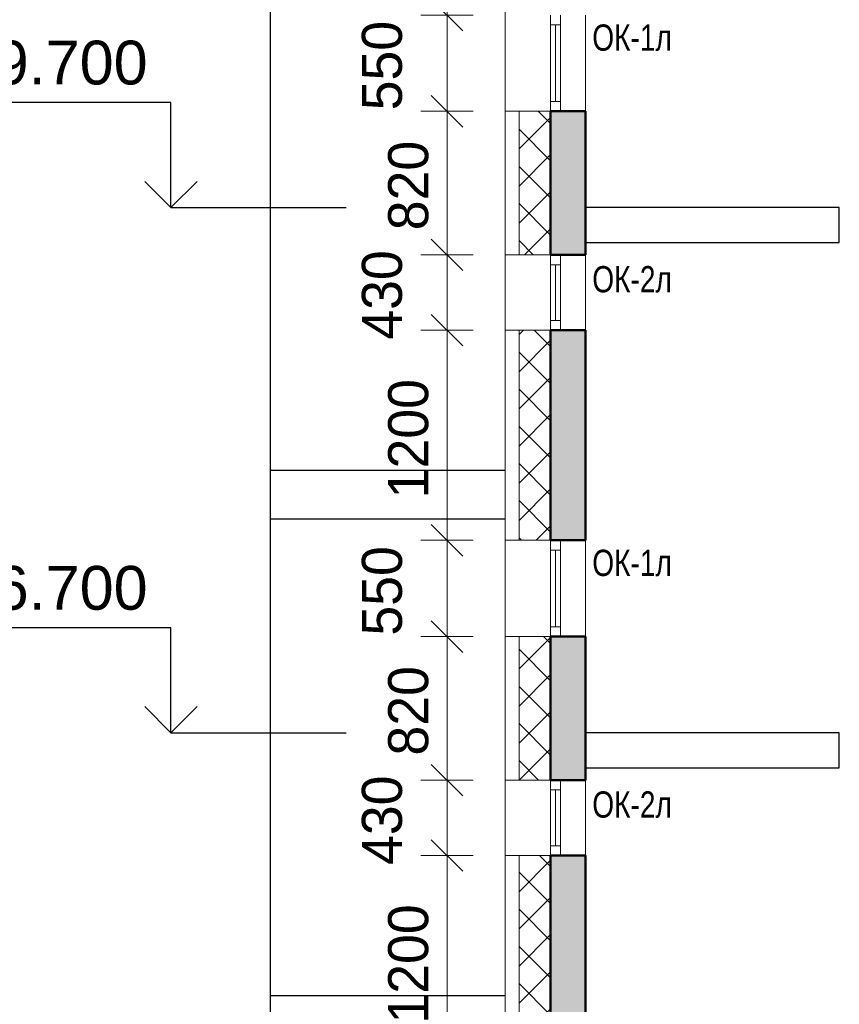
# Model space of a CAD drawing. Header units: millimetres. Extents: x 247266 to 730847, y -636031 to 10052.
# Tile 20 of 256: x 524080 to 528763, y -452541 to -446918. Entities that reach past the tile are written whole.
import ezdxf

# ---------------------------------------------------------------- set-up
doc = ezdxf.new("R2010")
doc.units = ezdxf.units.MM
for name, color, linetype, lineweight in [('A_012_ПРОЕМ', 7, 'Continuous', 25), ('Standard', 7, 'Continuous', 25), ('Двери', 7, 'Continuous', 25), ('Навесной фасад', 7, 'Continuous', 25), ('Общий02', 7, 'Continuous', 18), ('Размерная линия_ общее', 7, 'Continuous', 25), ('Стена_ бетон несущ.', 7, 'Continuous', 70)]:
    doc.layers.add(name, color=color, linetype=linetype, lineweight=lineweight)
doc.styles.add('ARIAL', font='arial.ttf')
doc.styles.add('Century Gothic', font='GOTHIC.TTF')
doc.dimstyles.new('DIMSTYLE_3', dxfattribs={"dimtxt": 229, "dimasz": 300, "dimexe": 0, "dimexo": 0, "dimgap": 114.5, "dimtad": 2, "dimdec": 0, "dimrnd": 1, "dimzin": 12, "dimdsep": 46, "dimtxsty": 'Century Gothic', "dimblk1": 'ALL_ML_STRICH', "dimblk2": 'ALL_ML_STRICH', "dimsah": 1, "dimcen": 0, "dimclrd": 256, "dimclre": 256, "dimclrt": 256, "dimadec": 0, "dimazin": 0, "dimtfac": 1, "dimtdec": 0, "dimtix": 1, "dimtmove": 2, "dimatfit": 3, "dimfxl": 0, "dimtvp": 1.2, "dimtzin": 0, "dimlwd": 0, "dimlwe": 13, "dimarcsym": 0})
doc.dimstyles.new('DIMSTYLE_8', dxfattribs={"dimtxt": 229, "dimasz": 300, "dimexe": 0, "dimexo": 0, "dimgap": 114.5, "dimtad": 2, "dimdec": 0, "dimrnd": 1, "dimzin": 12, "dimdsep": 46, "dimtxsty": 'Century Gothic', "dimblk1": 'ALL_ML_STRICH', "dimblk2": 'ALL_ML_STRICH', "dimsah": 1, "dimcen": 0, "dimclrd": 256, "dimclre": 256, "dimclrt": 256, "dimadec": 0, "dimazin": 0, "dimtfac": 1, "dimtdec": 0, "dimtix": 1, "dimtmove": 2, "dimatfit": 3, "dimfxl": 0, "dimtzin": 0, "dimlwd": 0, "dimlwe": 13, "dimarcsym": 0})
pattern_1 = [(45, (615978.7, -278424.58), (-106.06602, 106.06602), []), (135, (615978.7, -278424.58), (-106.06602, -106.06602), [])]

# ---------------------------------------------------------------- blocks, each defined once
blk = doc.blocks.new('ALL_ML_STRICH')
at = {"color": 0, "linetype": 'ByBlock', "lineweight": -2}
for p, q in [((0, -0.5), (0, 0.5)), ((-0.3, -0.3), (0.3, 0.3)), ((-1, 0), (0.5, 0))]:
    blk.add_line(p, q, dxfattribs=at)
blk = doc.blocks.new('*D693')
at = {"layer": 'DEFPOINTS', "color": 0, "ltscale": 100, "transparency": 33554687}
for p in [(526521.6, -452891.4), (526521.6, -452891.4), (526521.6, -453441.4)]:
    blk.add_point(p, dxfattribs=at)
at = {"layer": 'Размерная линия_ общее', "color": 218, "linetype": 'Continuous', "lineweight": 0, "transparency": 33554687}
for p, q in [((526521.6, -452591.4), (526521.6, -452291.4)), ((526521.6, -453441.4), (526521.6, -452891.4)), ((526521.6, -453741.4), (526521.6, -454041.4))]:
    blk.add_line(p, q, dxfattribs=at)
at = {"layer": 'Размерная линия_ общее', "color": 218, "linetype": 'Continuous', "lineweight": 13, "transparency": 33554687}
for p, q in [((526521.6, -452891.4), (526521.6, -452891.4)), ((526521.6, -453441.4), (526521.6, -453441.4))]:
    blk.add_line(p, q, dxfattribs=at)
at = {"layer": 'Размерная линия_ общее', "color": 218, "lineweight": 0, "ltscale": 100, "xscale": 300, "yscale": 300, "zscale": 300}
for p, rotation in [((526521.6, -452891.4), 270), ((526521.6, -453441.4), 90)]:
    blk.add_blockref('ALL_ML_STRICH', p, dxfattribs=dict(at, rotation=rotation))
at = {"layer": 'Размерная линия_ общее', "color": 218, "lineweight": 13, "ltscale": 100, "transparency": 33554687, "insert": (526151.3, -453180.3), "char_height": 229, "width": 490.714, "attachment_point": 5, "rotation": 90, "style": 'Century Gothic'}
blk.add_mtext('550', dxfattribs=at)
blk = doc.blocks.new('*D631')
at = {"layer": 'DEFPOINTS', "color": 0, "ltscale": 100, "transparency": 33554687}
for p in [(526521.6, -451691.4), (526521.6, -451691.4), (526521.6, -452891.4)]:
    blk.add_point(p, dxfattribs=at)
at = {"layer": 'Размерная линия_ общее', "color": 218, "linetype": 'Continuous', "lineweight": 0, "transparency": 33554687}
for p, q in [((526521.6, -451391.4), (526521.6, -451091.4)), ((526521.6, -452891.4), (526521.6, -451691.4)), ((526521.6, -453191.4), (526521.6, -453491.4))]:
    blk.add_line(p, q, dxfattribs=at)
at = {"layer": 'Размерная линия_ общее', "color": 218, "linetype": 'Continuous', "lineweight": 13, "transparency": 33554687}
for p, q in [((526521.6, -451691.4), (526521.6, -451691.4)), ((526521.6, -452891.4), (526521.6, -452891.4))]:
    blk.add_line(p, q, dxfattribs=at)
at = {"layer": 'Размерная линия_ общее', "color": 218, "lineweight": 0, "ltscale": 100, "xscale": 300, "yscale": 300, "zscale": 300}
for p, rotation in [((526521.6, -451691.4), 270), ((526521.6, -452891.4), 90)]:
    blk.add_blockref('ALL_ML_STRICH', p, dxfattribs=dict(at, rotation=rotation))
at = {"layer": 'Размерная линия_ общее', "color": 218, "lineweight": 13, "ltscale": 100, "transparency": 33554687, "insert": (526301.3, -452311.1), "char_height": 229, "width": 654.286, "attachment_point": 5, "rotation": 90, "style": 'Century Gothic'}
blk.add_mtext('1200', dxfattribs=at)
blk = doc.blocks.new('*D632')
at = {"layer": 'DEFPOINTS', "color": 0, "ltscale": 100, "transparency": 33554687}
for p in [(526521.6, -451261.4), (526521.6, -451261.4), (526521.6, -451691.4)]:
    blk.add_point(p, dxfattribs=at)
at = {"layer": 'Размерная линия_ общее', "color": 218, "linetype": 'Continuous', "lineweight": 0, "transparency": 33554687}
for p, q in [((526521.6, -450961.4), (526521.6, -450661.4)), ((526521.6, -451691.4), (526521.6, -451261.4)), ((526521.6, -451991.4), (526521.6, -452291.4))]:
    blk.add_line(p, q, dxfattribs=at)
at = {"layer": 'Размерная линия_ общее', "color": 218, "linetype": 'Continuous', "lineweight": 13, "transparency": 33554687}
for p, q in [((526521.6, -451261.4), (526521.6, -451261.4)), ((526521.6, -451691.4), (526521.6, -451691.4))]:
    blk.add_line(p, q, dxfattribs=at)
at = {"layer": 'Размерная линия_ общее', "color": 218, "lineweight": 0, "ltscale": 100, "xscale": 300, "yscale": 300, "zscale": 300}
for p, rotation in [((526521.6, -451261.4), 270), ((526521.6, -451691.4), 90)]:
    blk.add_blockref('ALL_ML_STRICH', p, dxfattribs=dict(at, rotation=rotation))
at = {"layer": 'Размерная линия_ общее', "color": 218, "lineweight": 13, "ltscale": 100, "transparency": 33554687, "insert": (526151.3, -451490.3), "char_height": 229, "width": 490.714, "attachment_point": 5, "rotation": 90, "style": 'Century Gothic'}
blk.add_mtext('430', dxfattribs=at)
blk = doc.blocks.new('*D633')
at = {"layer": 'DEFPOINTS', "color": 0, "ltscale": 100, "transparency": 33554687}
for p in [(526521.6, -450441.4), (526521.6, -450441.4), (526521.6, -451261.4)]:
    blk.add_point(p, dxfattribs=at)
at = {"layer": 'Размерная линия_ общее', "color": 218, "linetype": 'Continuous', "lineweight": 0, "transparency": 33554687}
for p, q in [((526521.6, -450141.4), (526521.6, -449841.4)), ((526521.6, -451261.4), (526521.6, -450441.4)), ((526521.6, -451561.4), (526521.6, -451861.4))]:
    blk.add_line(p, q, dxfattribs=at)
at = {"layer": 'Размерная линия_ общее', "color": 218, "linetype": 'Continuous', "lineweight": 13, "transparency": 33554687}
for p, q in [((526521.6, -450441.4), (526521.6, -450441.4)), ((526521.6, -451261.4), (526521.6, -451261.4))]:
    blk.add_line(p, q, dxfattribs=at)
at = {"layer": 'Размерная линия_ общее', "color": 218, "lineweight": 0, "ltscale": 100, "xscale": 300, "yscale": 300, "zscale": 300}
for p, rotation in [((526521.6, -450441.4), 270), ((526521.6, -451261.4), 90)]:
    blk.add_blockref('ALL_ML_STRICH', p, dxfattribs=dict(at, rotation=rotation))
at = {"layer": 'Размерная линия_ общее', "color": 218, "lineweight": 13, "ltscale": 100, "transparency": 33554687, "insert": (526301.3, -450865.3), "char_height": 229, "width": 490.714, "attachment_point": 5, "rotation": 90, "style": 'Century Gothic'}
blk.add_mtext('820', dxfattribs=at)
blk = doc.blocks.new('*D634')
at = {"layer": 'DEFPOINTS', "color": 0, "ltscale": 100, "transparency": 33554687}
for p in [(526521.6, -449891.4), (526521.6, -449891.4), (526521.6, -450441.4)]:
    blk.add_point(p, dxfattribs=at)
at = {"layer": 'Размерная линия_ общее', "color": 218, "linetype": 'Continuous', "lineweight": 0, "transparency": 33554687}
for p, q in [((526521.6, -449591.4), (526521.6, -449291.4)), ((526521.6, -450441.4), (526521.6, -449891.4)), ((526521.6, -450741.4), (526521.6, -451041.4))]:
    blk.add_line(p, q, dxfattribs=at)
at = {"layer": 'Размерная линия_ общее', "color": 218, "linetype": 'Continuous', "lineweight": 13, "transparency": 33554687}
for p, q in [((526521.6, -449891.4), (526521.6, -449891.4)), ((526521.6, -450441.4), (526521.6, -450441.4))]:
    blk.add_line(p, q, dxfattribs=at)
at = {"layer": 'Размерная линия_ общее', "color": 218, "lineweight": 0, "ltscale": 100, "xscale": 300, "yscale": 300, "zscale": 300}
for p, rotation in [((526521.6, -449891.4), 270), ((526521.6, -450441.4), 90)]:
    blk.add_blockref('ALL_ML_STRICH', p, dxfattribs=dict(at, rotation=rotation))
at = {"layer": 'Размерная линия_ общее', "color": 218, "lineweight": 13, "ltscale": 100, "transparency": 33554687, "insert": (526151.3, -450180.3), "char_height": 229, "width": 490.714, "attachment_point": 5, "rotation": 90, "style": 'Century Gothic'}
blk.add_mtext('550', dxfattribs=at)
blk = doc.blocks.new('*D635')
at = {"layer": 'DEFPOINTS', "color": 0, "ltscale": 100, "transparency": 33554687}
for p in [(526521.6, -448691.4), (526521.6, -448691.4), (526521.6, -449891.4)]:
    blk.add_point(p, dxfattribs=at)
at = {"layer": 'Размерная линия_ общее', "color": 218, "linetype": 'Continuous', "lineweight": 0, "transparency": 33554687}
for p, q in [((526521.6, -448391.4), (526521.6, -448091.4)), ((526521.6, -449891.4), (526521.6, -448691.4)), ((526521.6, -450191.4), (526521.6, -450491.4))]:
    blk.add_line(p, q, dxfattribs=at)
at = {"layer": 'Размерная линия_ общее', "color": 218, "linetype": 'Continuous', "lineweight": 13, "transparency": 33554687}
for p, q in [((526521.6, -448691.4), (526521.6, -448691.4)), ((526521.6, -449891.4), (526521.6, -449891.4))]:
    blk.add_line(p, q, dxfattribs=at)
at = {"layer": 'Размерная линия_ общее', "color": 218, "lineweight": 0, "ltscale": 100, "xscale": 300, "yscale": 300, "zscale": 300}
for p, rotation in [((526521.6, -448691.4), 270), ((526521.6, -449891.4), 90)]:
    blk.add_blockref('ALL_ML_STRICH', p, dxfattribs=dict(at, rotation=rotation))
at = {"layer": 'Размерная линия_ общее', "color": 218, "lineweight": 13, "ltscale": 100, "transparency": 33554687, "insert": (526301.3, -449311.1), "char_height": 229, "width": 654.286, "attachment_point": 5, "rotation": 90, "style": 'Century Gothic'}
blk.add_mtext('1200', dxfattribs=at)
blk = doc.blocks.new('*D636')
at = {"layer": 'DEFPOINTS', "color": 0, "ltscale": 100, "transparency": 33554687}
for p in [(526521.6, -448261.4), (526521.6, -448261.4), (526521.6, -448691.4)]:
    blk.add_point(p, dxfattribs=at)
at = {"layer": 'Размерная линия_ общее', "color": 218, "linetype": 'Continuous', "lineweight": 0, "transparency": 33554687}
for p, q in [((526521.6, -447961.4), (526521.6, -447661.4)), ((526521.6, -448691.4), (526521.6, -448261.4)), ((526521.6, -448991.4), (526521.6, -449291.4))]:
    blk.add_line(p, q, dxfattribs=at)
at = {"layer": 'Размерная линия_ общее', "color": 218, "linetype": 'Continuous', "lineweight": 13, "transparency": 33554687}
for p, q in [((526521.6, -448261.4), (526521.6, -448261.4)), ((526521.6, -448691.4), (526521.6, -448691.4))]:
    blk.add_line(p, q, dxfattribs=at)
at = {"layer": 'Размерная линия_ общее', "color": 218, "lineweight": 0, "ltscale": 100, "xscale": 300, "yscale": 300, "zscale": 300}
for p, rotation in [((526521.6, -448261.4), 270), ((526521.6, -448691.4), 90)]:
    blk.add_blockref('ALL_ML_STRICH', p, dxfattribs=dict(at, rotation=rotation))
at = {"layer": 'Размерная линия_ общее', "color": 218, "lineweight": 13, "ltscale": 100, "transparency": 33554687, "insert": (526151.3, -448490.3), "char_height": 229, "width": 490.714, "attachment_point": 5, "rotation": 90, "style": 'Century Gothic'}
blk.add_mtext('430', dxfattribs=at)
blk = doc.blocks.new('*D637')
at = {"layer": 'DEFPOINTS', "color": 0, "ltscale": 100, "transparency": 33554687}
for p in [(526521.6, -447441.4), (526521.6, -447441.4), (526521.6, -448261.4)]:
    blk.add_point(p, dxfattribs=at)
at = {"layer": 'Размерная линия_ общее', "color": 218, "linetype": 'Continuous', "lineweight": 0, "transparency": 33554687}
for p, q in [((526521.6, -447141.4), (526521.6, -446841.4)), ((526521.6, -448261.4), (526521.6, -447441.4)), ((526521.6, -448561.4), (526521.6, -448861.4))]:
    blk.add_line(p, q, dxfattribs=at)
at = {"layer": 'Размерная линия_ общее', "color": 218, "linetype": 'Continuous', "lineweight": 13, "transparency": 33554687}
for p, q in [((526521.6, -447441.4), (526521.6, -447441.4)), ((526521.6, -448261.4), (526521.6, -448261.4))]:
    blk.add_line(p, q, dxfattribs=at)
at = {"layer": 'Размерная линия_ общее', "color": 218, "lineweight": 0, "ltscale": 100, "xscale": 300, "yscale": 300, "zscale": 300}
for p, rotation in [((526521.6, -447441.4), 270), ((526521.6, -448261.4), 90)]:
    blk.add_blockref('ALL_ML_STRICH', p, dxfattribs=dict(at, rotation=rotation))
at = {"layer": 'Размерная линия_ общее', "color": 218, "lineweight": 13, "ltscale": 100, "transparency": 33554687, "insert": (526301.3, -447865.3), "char_height": 229, "width": 490.714, "attachment_point": 5, "rotation": 90, "style": 'Century Gothic'}
blk.add_mtext('820', dxfattribs=at)
blk = doc.blocks.new('*D638')
at = {"layer": 'DEFPOINTS', "color": 0, "ltscale": 100, "transparency": 33554687}
for p in [(526521.6, -446891.4), (526521.6, -446891.4), (526521.6, -447441.4)]:
    blk.add_point(p, dxfattribs=at)
at = {"layer": 'Размерная линия_ общее', "color": 218, "linetype": 'Continuous', "lineweight": 0, "transparency": 33554687}
for p, q in [((526521.6, -446591.4), (526521.6, -446291.4)), ((526521.6, -447441.4), (526521.6, -446891.4)), ((526521.6, -447741.4), (526521.6, -448041.4))]:
    blk.add_line(p, q, dxfattribs=at)
at = {"layer": 'Размерная линия_ общее', "color": 218, "linetype": 'Continuous', "lineweight": 13, "transparency": 33554687}
for p, q in [((526521.6, -446891.4), (526521.6, -446891.4)), ((526521.6, -447441.4), (526521.6, -447441.4))]:
    blk.add_line(p, q, dxfattribs=at)
at = {"layer": 'Размерная линия_ общее', "color": 218, "lineweight": 0, "ltscale": 100, "xscale": 300, "yscale": 300, "zscale": 300}
for p, rotation in [((526521.6, -446891.4), 270), ((526521.6, -447441.4), 90)]:
    blk.add_blockref('ALL_ML_STRICH', p, dxfattribs=dict(at, rotation=rotation))
at = {"layer": 'Размерная линия_ общее', "color": 218, "lineweight": 13, "ltscale": 100, "transparency": 33554687, "insert": (526151.3, -447180.3), "char_height": 229, "width": 490.714, "attachment_point": 5, "rotation": 90, "style": 'Century Gothic'}
blk.add_mtext('550', dxfattribs=at)
blk = doc.blocks.new('*D639')
at = {"layer": 'DEFPOINTS', "color": 0, "ltscale": 100, "transparency": 33554687}
for p in [(526521.6, -445691.4), (526521.6, -445691.4), (526521.6, -446891.4)]:
    blk.add_point(p, dxfattribs=at)
at = {"layer": 'Размерная линия_ общее', "color": 218, "linetype": 'Continuous', "lineweight": 0, "transparency": 33554687}
for p, q in [((526521.6, -445391.4), (526521.6, -445091.4)), ((526521.6, -446891.4), (526521.6, -445691.4)), ((526521.6, -447191.4), (526521.6, -447491.4))]:
    blk.add_line(p, q, dxfattribs=at)
at = {"layer": 'Размерная линия_ общее', "color": 218, "linetype": 'Continuous', "lineweight": 13, "transparency": 33554687}
for p, q in [((526521.6, -445691.4), (526521.6, -445691.4)), ((526521.6, -446891.4), (526521.6, -446891.4))]:
    blk.add_line(p, q, dxfattribs=at)
at = {"layer": 'Размерная линия_ общее', "color": 218, "lineweight": 0, "ltscale": 100, "xscale": 300, "yscale": 300, "zscale": 300}
for p, rotation in [((526521.6, -445691.4), 270), ((526521.6, -446891.4), 90)]:
    blk.add_blockref('ALL_ML_STRICH', p, dxfattribs=dict(at, rotation=rotation))
at = {"layer": 'Размерная линия_ общее', "color": 218, "lineweight": 13, "ltscale": 100, "transparency": 33554687, "insert": (526301.3, -446311.1), "char_height": 229, "width": 654.286, "attachment_point": 5, "rotation": 90, "style": 'Century Gothic'}
blk.add_mtext('1200', dxfattribs=at)
blk = doc.blocks.new('COMPLEX_ELEVATIONDIM_1')
at = {"layer": 'Размерная линия_ общее', "color": 7, "linetype": 'Continuous', "lineweight": 25, "transparency": 33554687}
for p, q in [((-91034.2, -168966.8), (-92234.2, -168966.8)), ((-91034.2, -169566.8), (-91034.2, -168966.8)), ((-91034.2, -169566.8), (-91184.2, -169416.8)), ((-91034.2, -169566.8), (-90884.2, -169416.8)), ((-91034.2, -169566.8), (-91034.2, -169566.8)), ((-91034.2, -169566.8), (-91034.2, -169566.8)), ((-91034.2, -169566.8), (-90034.2, -169566.8)), ((-91034.2, -169566.8), (-91034.2, -169566.8)), ((-91034.2, -169566.8), (-91034.2, -169566.8)), ((-91034.2, -171966.8), (-92234.2, -171966.8)), ((-91034.2, -172566.8), (-91034.2, -171966.8)), ((-91034.2, -172566.8), (-91184.2, -172416.8)), ((-91034.2, -172566.8), (-90884.2, -172416.8)), ((-91034.2, -172566.8), (-91034.2, -172566.8)), ((-91034.2, -172566.8), (-91034.2, -172566.8)), ((-91034.2, -172566.8), (-90034.2, -172566.8)), ((-91034.2, -172566.8), (-91034.2, -172566.8)), ((-91034.2, -172566.8), (-91034.2, -172566.8))]:
    blk.add_line(p, q, dxfattribs=at)
at = {"layer": 'Размерная линия_ общее', "color": 7, "linetype": 'Continuous', "lineweight": 25, "transparency": 33554687, "char_height": 250, "width": 1396.45, "attachment_point": 7, "style": 'ARIAL'}
for s, insert in [('\\W1.00;+29.700', (-92439.6, -168866.8)), ('\\W1.00;+26.700', (-92439.6, -171866.8))]:
    blk.add_mtext(s, dxfattribs=dict(at, insert=insert))

msp = doc.modelspace()

# ---------------------------------------------------------------- hatches: boundary and pattern name
at = {"layer": 'Навесной фасад', "linetype": 'Continuous', "lineweight": 18, "transparency": 33554687}
h = msp.add_hatch(dxfattribs=at)
h.set_pattern_fill('__________6', color=256, scale=100, style=0, pattern_type=2)
h.set_pattern_definition(pattern_1)
h.paths.add_polyline_path([(527113.16, -448261.38), (527113.16, -447441.38), (526933.16, -447441.38), (526933.16, -448261.38)], flags=0)
h = msp.add_hatch(dxfattribs=at)
h.set_pattern_fill('__________6', color=256, scale=100, style=0, pattern_type=2)
h.set_pattern_definition(pattern_1)
h.paths.add_polyline_path([(527113.16, -449891.38), (527113.16, -448691.38), (526933.16, -448691.38), (526933.16, -449891.38)], flags=0)
h = msp.add_hatch(dxfattribs=at)
h.set_pattern_fill('__________6', color=256, scale=100, style=0, pattern_type=2)
h.set_pattern_definition(pattern_1)
h.paths.add_polyline_path([(527113.16, -451261.38), (527113.16, -450441.38), (526933.16, -450441.38), (526933.16, -451261.38)], flags=0)
h = msp.add_hatch(dxfattribs=at)
h.set_pattern_fill('__________6', color=256, scale=100, style=0, pattern_type=2)
h.set_pattern_definition(pattern_1)
h.paths.add_polyline_path([(526933.16, -452891.38), (527113.16, -452891.38), (527113.16, -451691.38), (526933.16, -451691.38)], flags=0)
at = {"layer": 'Стена_ бетон несущ.', "linetype": 'Continuous', "lineweight": 25, "transparency": 33554687}
for points in [[(527313.16, -448261.38), (527313.16, -447441.38), (527113.16, -447441.38), (527113.16, -448261.38)], [(527113.16, -449891.38), (527313.16, -449891.38), (527313.16, -448691.38), (527113.16, -448691.38)], [(527313.16, -451261.38), (527313.16, -450441.38), (527113.16, -450441.38), (527113.16, -451261.38)], [(527313.16, -452891.38), (527313.16, -451691.38), (527113.16, -451691.38), (527113.16, -452891.38)]]:
    msp.add_hatch(color=256, dxfattribs=at).paths.add_polyline_path(points)

# ---------------------------------------------------------------- linework, layer by layer
at = {"layer": 'A_012_ПРОЕМ', "linetype": 'Continuous', "lineweight": 50, "transparency": 33554687}
for p, q in [((527169.16, -447441.38), (527113.16, -447441.38)), ((527113.16, -447441.38), (527113.16, -448261.38)), ((527313.16, -447441.38), (527169.16, -447441.38)), ((527313.16, -448261.38), (527313.16, -447441.38)), ((527113.16, -448261.38), (527169.16, -448261.38)), ((527169.16, -448261.38), (527313.16, -448261.38)), ((527169.16, -448691.38), (527113.16, -448691.38)), ((527113.16, -448691.38), (527113.16, -449891.38)), ((527313.16, -448691.38), (527169.16, -448691.38)), ((527313.16, -449891.38), (527313.16, -448691.38)), ((527113.16, -449891.38), (527169.16, -449891.38)), ((527169.16, -449891.38), (527313.16, -449891.38)), ((527169.16, -450441.38), (527113.16, -450441.38)), ((527113.16, -450441.38), (527113.16, -451261.38)), ((527313.16, -450441.38), (527169.16, -450441.38)), ((527313.16, -451261.38), (527313.16, -450441.38)), ((527113.16, -451261.38), (527169.16, -451261.38)), ((527169.16, -451261.38), (527313.16, -451261.38)), ((527169.16, -451691.38), (527113.16, -451691.38)), ((527113.16, -451691.38), (527113.16, -452891.38)), ((527313.16, -451691.38), (527169.16, -451691.38)), ((527313.16, -452891.38), (527313.16, -451691.38))]:
    msp.add_line(p, q, dxfattribs=at)
at = {"layer": 'Standard', "linetype": 'Continuous', "lineweight": 25, "transparency": 33554687}
for p, q in [((525513.16, -473751.38), (525513.16, -429191.38)), ((525513.16, -449491.38), (526853.16, -449491.38)), ((526853.16, -449771.38), (525513.16, -449771.38)), ((526853.16, -449771.38), (525513.16, -449771.38)), ((525513.16, -452491.38), (526853.16, -452491.38))]:
    msp.add_line(p, q, dxfattribs=at)
at = {"layer": 'Standard', "linetype": 'Continuous', "lineweight": 13, "transparency": 33554687}
for p, q in [((527113.16, -446891.38), (527113.16, -446947.38)), ((527169.16, -446947.38), (527169.16, -446891.38)), ((527113.16, -446947.38), (527169.16, -446947.38)), ((527113.16, -446947.38), (527113.16, -447385.38)), ((527141.16, -446947.38), (527141.16, -447385.38)), ((527169.16, -447385.38), (527169.16, -446947.38)), ((527113.16, -447385.38), (527113.16, -447441.38)), ((527169.16, -447385.38), (527113.16, -447385.38)), ((527169.16, -447441.38), (527169.16, -447385.38)), ((527113.16, -448261.38), (527113.16, -448317.38)), ((527169.16, -448317.38), (527169.16, -448261.38)), ((527113.16, -448317.38), (527169.16, -448317.38)), ((527113.16, -448317.38), (527113.16, -448635.38)), ((527141.16, -448317.38), (527141.16, -448635.38)), ((527169.16, -448635.38), (527169.16, -448317.38)), ((527113.16, -448635.38), (527113.16, -448691.38)), ((527169.16, -448635.38), (527113.16, -448635.38)), ((527169.16, -448691.38), (527169.16, -448635.38)), ((527113.16, -449891.38), (527113.16, -449947.38)), ((527169.16, -449947.38), (527169.16, -449891.38)), ((527313.16, -450441.38), (527313.16, -449891.38)), ((527113.16, -449947.38), (527169.16, -449947.38)), ((527113.16, -449947.38), (527113.16, -450385.38)), ((527141.16, -449947.38), (527141.16, -450385.38)), ((527169.16, -450385.38), (527169.16, -449947.38)), ((527113.16, -450385.38), (527113.16, -450441.38)), ((527169.16, -450385.38), (527113.16, -450385.38)), ((527169.16, -450441.38), (527169.16, -450385.38)), ((527113.16, -451261.38), (527113.16, -451317.38)), ((527169.16, -451317.38), (527169.16, -451261.38)), ((527113.16, -451317.38), (527169.16, -451317.38)), ((527113.16, -451317.38), (527113.16, -451635.38)), ((527141.16, -451317.38), (527141.16, -451635.38)), ((527169.16, -451635.38), (527169.16, -451317.38)), ((527113.16, -451635.38), (527113.16, -451691.38)), ((527169.16, -451635.38), (527113.16, -451635.38)), ((527169.16, -451691.38), (527169.16, -451635.38))]:
    msp.add_line(p, q, dxfattribs=at)
at = {"layer": 'Навесной фасад', "linetype": 'Continuous', "lineweight": 13, "transparency": 33554687}
for p, q in [((526853.16, -429191.38), (526853.16, -469261.38)), ((527313.16, -446891.38), (527313.16, -447441.38)), ((526873.16, -447441.38), (526853.16, -447441.38)), ((526933.16, -447441.38), (526873.16, -447441.38)), ((527113.16, -447441.38), (526933.16, -447441.38)), ((526933.16, -447441.38), (526933.16, -448261.38)), ((526853.16, -448261.38), (526873.16, -448261.38)), ((526873.16, -448261.38), (526933.16, -448261.38)), ((526933.16, -448261.38), (527113.16, -448261.38)), ((527313.16, -448261.38), (527313.16, -448691.38)), ((526873.16, -448691.38), (526853.16, -448691.38)), ((526933.16, -448691.38), (526873.16, -448691.38)), ((527113.16, -448691.38), (526933.16, -448691.38)), ((526933.16, -448691.38), (526933.16, -449891.38)), ((526853.16, -449891.38), (526873.16, -449891.38)), ((526873.16, -449891.38), (526933.16, -449891.38)), ((526933.16, -449891.38), (527113.16, -449891.38)), ((526873.16, -450441.38), (526853.16, -450441.38)), ((526933.16, -450441.38), (526873.16, -450441.38)), ((527113.16, -450441.38), (526933.16, -450441.38)), ((526933.16, -450441.38), (526933.16, -451261.38)), ((526853.16, -451261.38), (526873.16, -451261.38)), ((526873.16, -451261.38), (526933.16, -451261.38)), ((526933.16, -451261.38), (527113.16, -451261.38)), ((527313.16, -451261.38), (527313.16, -451691.38)), ((526873.16, -451691.38), (526853.16, -451691.38)), ((526933.16, -451691.38), (526873.16, -451691.38)), ((527113.16, -451691.38), (526933.16, -451691.38)), ((526933.16, -451691.38), (526933.16, -452891.38))]:
    msp.add_line(p, q, dxfattribs=at)
at = {"layer": 'Общий02', "linetype": 'Continuous', "lineweight": 25, "transparency": 33554687}
for points in [[(528763.16, -447991.38), (527313.16, -447991.38), (527313.16, -448191.38), (528763.16, -448191.38), (528763.16, -447991.38)], [(528763.16, -450991.38), (527313.16, -450991.38), (527313.16, -451191.38), (528763.16, -451191.38), (528763.16, -450991.38)]]:
    msp.add_lwpolyline(points, close=True, dxfattribs=at)

# ---------------------------------------------------------------- block references
at = {"layer": 'Размерная линия_ общее', "linetype": 'Continuous', "lineweight": 25, "transparency": 33554687}
msp.add_blockref('COMPLEX_ELEVATIONDIM_1', (615978.7, -278424.58), dxfattribs=at)

# ---------------------------------------------------------------- texts
at = {"layer": 'Двери', "linetype": 'Continuous', "lineweight": 13, "transparency": 33554687, "char_height": 150, "width": 544, "attachment_point": 7, "style": 'Century Gothic'}
for s, insert in [('\\W0.80;ОК-1л', (527351.69, -447097.35)), ('\\W0.80;ОК-2л', (527351.69, -448477.35)), ('\\W0.80;ОК-1л', (527351.69, -450097.35)), ('\\W0.80;ОК-2л', (527351.69, -451477.35))]:
    msp.add_mtext(s, dxfattribs=dict(at, insert=insert))

# ---------------------------------------------------------------- dimensions: what is measured, and where the dimension line sits
at = {"layer": 'Размерная линия_ общее', "linetype": 'Continuous', "lineweight": 13, "transparency": 33554687}
for base, p1, p2, dimstyle, picture, middle in [((526521.59, -445691.38), (526521.59, -446891.38), (526521.59, -445691.38), 'DIMSTYLE_8', '*D639', (526301.33, -446311.13)), ((526521.59, -446891.38), (526521.59, -447441.38), (526521.59, -446891.38), 'DIMSTYLE_8', '*D638', (526151.33, -447180.27)), ((526521.59, -447441.38), (526521.59, -448261.38), (526521.59, -447441.38), 'DIMSTYLE_8', '*D637', (526301.33, -447865.27)), ((526521.59, -448261.38), (526521.59, -448691.38), (526521.59, -448261.38), 'DIMSTYLE_3', '*D636', (526151.33, -448490.27)), ((526521.59, -448691.38), (526521.59, -449891.38), (526521.59, -448691.38), 'DIMSTYLE_8', '*D635', (526301.33, -449311.13)), ((526521.59, -449891.38), (526521.59, -450441.38), (526521.59, -449891.38), 'DIMSTYLE_8', '*D634', (526151.33, -450180.27)), ((526521.59, -450441.38), (526521.59, -451261.38), (526521.59, -450441.38), 'DIMSTYLE_8', '*D633', (526301.33, -450865.27)), ((526521.59, -451261.38), (526521.59, -451691.38), (526521.59, -451261.38), 'DIMSTYLE_3', '*D632', (526151.33, -451490.27)), ((526521.59, -451691.38), (526521.59, -452891.38), (526521.59, -451691.38), 'DIMSTYLE_8', '*D631', (526301.33, -452311.13)), ((526521.59, -452891.38), (526521.59, -453441.38), (526521.59, -452891.38), 'DIMSTYLE_8', '*D693', (526151.33, -453180.27))]:
    dim = msp.add_linear_dim(base=base, p1=p1, p2=p2, angle=90, dimstyle=dimstyle, override={"dimpost": '<>', "dimclrd": 218, "dimclre": 218, "dimclrt": 218, "dimlwd": 0, "dimlwe": 13}, dxfattribs=at)
    dim.commit()
    dim.dimension.update_dxf_attribs({"geometry": picture, "text_midpoint": middle, "dimtype": 160})

doc.saveas('drawing.dxf')
